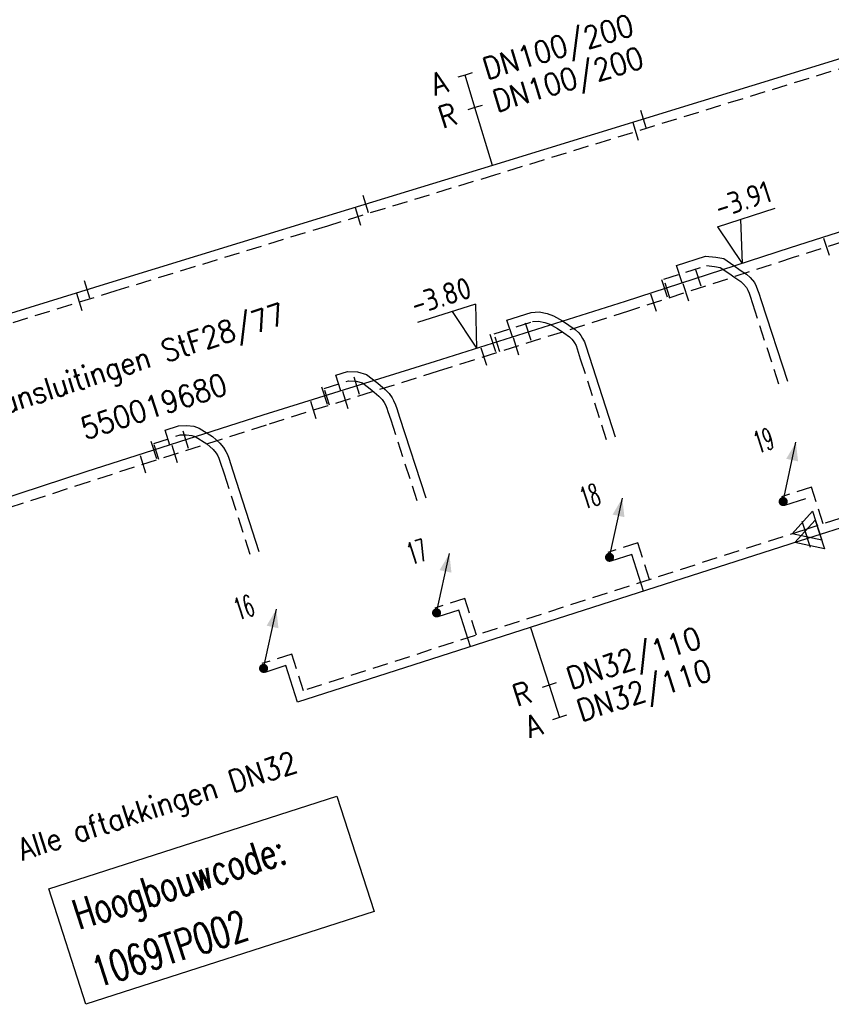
# Model space of a CAD drawing. Header units: millimetres. Extents: x 0 to 118212815, y 0 to 488348790.
# Tile 10 of 143: x 113775652 to 113809160, y 485757726 to 485798357. Entities that reach past the tile are written whole.
import ezdxf
from ezdxf.enums import TextEntityAlignment as Align

# ---------------------------------------------------------------- set-up
doc = ezdxf.new("R2010")
doc.units = ezdxf.units.MM
doc.header["$LTSCALE"] = 200
doc.linetypes.add('HIDDEN2', pattern=[4.7625, 3.175, -1.5875])
for name, color, linetype in [('WW-C-hoogbouw', 7, 'Continuous'), ('WW-C-mof', 7, 'Continuous'), ('WW-C-stijgstrang', 7, 'Continuous'), ('WW-C-VERLOOP', 7, 'Continuous'), ('WW-I-diam', 7, 'Continuous'), ('WW-I-info', 7, 'Continuous'), ('WW-I-NAP', 7, 'Continuous'), ('WW-L-aanvoer', 3, 'Continuous'), ('WW-L-retour', 3, 'HIDDEN2')]:
    doc.layers.add(name, color=color, linetype=linetype)
doc.styles.add('DIN17', font='ROMANS.SHX', dxfattribs={"width": 0.9})
doc.styles.add('ISOCP', font='ISOCP.SHX')

# ---------------------------------------------------------------- blocks, each defined once
blk = doc.blocks.new('LR-mof')
at = {"color": 0, "linetype": 'ByBlock', "lineweight": -2}
blk.add_line((0, -0.75), (0, 0.75), dxfattribs=at)
blk = doc.blocks.new('nap2')
at = {"color": 0, "linetype": 'Continuous', "lineweight": -3}
for p, q in [((1, 3.5), (-4, 3.5)), ((-1, 3.5), (0, 0)), ((1, 3.5), (0, 0))]:
    blk.add_line(p, q, dxfattribs=at)
at = {"color": 0, "linetype": 'Continuous', "lineweight": -3, "style": 'ISOCP'}
for tag, p in [('*1', (-1.5, 5)), ('*2', (-4, 1.5))]:
    blk.add_attdef(tag, text='', height=1.8, dxfattribs=at).set_placement(p, align=Align.MIDDLE)
blk = doc.blocks.new('nap1')
at = {"color": 0, "linetype": 'Continuous', "lineweight": -3}
for p, q in [((-1, 3.5), (0, 0)), ((-1, 3.5), (4, 3.5)), ((1, 3.5), (0, 0))]:
    blk.add_line(p, q, dxfattribs=at)
at = {"color": 0, "linetype": 'Continuous', "lineweight": -3, "style": 'ISOCP'}
for tag, p in [('*1', (1.701, 5)), ('*2', (4, 1.5))]:
    blk.add_attdef(tag, text='', height=1.8, dxfattribs=at).set_placement(p, align=Align.MIDDLE)
blk = doc.blocks.new('LR-VERL')
at = {"color": 0, "linetype": 'ByBlock', "lineweight": -2}
blk.add_lwpolyline([(1.083, 0), (-1.083, -1.25), (-1.083, 1.25)], close=True, dxfattribs=at)
blk = doc.blocks.new('LR-styg')
at = {"color": 0, "lineweight": -3}
blk.add_line((0, 0), (2.5, 4.33), dxfattribs=at)
at = {"color": 0, "lineweight": -3, "const_width": 0.375}
blk.add_lwpolyline([(-0.188, 0, 1), (0.188, 0, 1)], format="xyb", close=True, dxfattribs=at)
at = {"color": 0, "lineweight": -3}
blk.add_solid([(2.5, 4.33), (1.317, 3.281), (2.183, 2.781)], dxfattribs=at)
at = {"color": 7, "linetype": 'ByBlock', "lineweight": -2, "style": 'DIN17', "width": 0.5}
blk.add_attdef('*1', text='', height=1.8, dxfattribs=at).set_placement((0, -2.5), align=Align.MIDDLE)
blk = doc.blocks.new('LR-DIAO2')
at = {"color": 0, "lineweight": -3}
blk.add_line((0, 0), (0, -5), dxfattribs=at)
at = {"color": 0, "linetype": 'Continuous', "lineweight": -3}
blk.add_line((0, -5), (0, -7.8), dxfattribs=at)
at = {"color": 0, "lineweight": -3}
for points in [[(0.614, -5), (0, -5), (-0.614, -5)], [(0.614, -7.8), (0, -7.8), (-0.614, -7.8)]]:
    blk.add_lwpolyline(points, dxfattribs=at)
at = {"color": 1, "lineweight": -3, "style": 'DIN17', "width": 0.9}
for tag, p in [('*1', (-1.614, -5)), ('*2', (-1.614, -7.783))]:
    blk.add_attdef(tag, text='', height=1.8, dxfattribs=at).set_placement(p, align=Align.MIDDLE_RIGHT)
for tag, p in [('*11', (1.614, -5)), ('*12', (1.614, -7.8))]:
    blk.add_attdef(tag, text='', height=1.8, dxfattribs=at).set_placement(p, align=Align.MIDDLE_LEFT)
blk = doc.blocks.new('LR-hoogb')
at = {"color": 0, "linetype": 'ByBlock', "lineweight": -3}
blk.add_lwpolyline([(-12.5, 5), (12.5, 5), (12.5, -5), (-12.5, -5)], close=True, dxfattribs=at)
at = {"color": 7, "linetype": 'Continuous', "lineweight": -3, "style": 'DIN17', "width": 0.7}
blk.add_text('Hoogbouwcode:', height=2.5, dxfattribs=at).set_placement((-11.149, 1))
at = {"color": 0, "linetype": 'ByBlock', "lineweight": -3, "style": 'DIN17', "width": 0.7}
for tag, p in [('*1', (-11.149, -4)), ('*2', (-11.149, -9))]:
    blk.add_attdef(tag, p, '', height=2.5, dxfattribs=at)
blk = doc.blocks.new('LR-DIAB2')
at = {"color": 0, "linetype": 'Continuous', "lineweight": -3}
blk.add_line((0, 5), (0, 7.8), dxfattribs=at)
at = {"color": 0, "lineweight": -3}
blk.add_line((0, 0), (0, 5), dxfattribs=at)
for points in [[(0.614, 7.8), (0, 7.8), (-0.614, 7.8)], [(0.614, 5), (0, 5), (-0.614, 5)]]:
    blk.add_lwpolyline(points, dxfattribs=at)
at = {"color": 1, "lineweight": -3, "style": 'DIN17', "width": 0.9}
for tag, p in [('*1', (-1.614, 7.8)), ('*2', (-1.614, 5.017))]:
    blk.add_attdef(tag, text='', height=1.8, dxfattribs=at).set_placement(p, align=Align.MIDDLE_RIGHT)
for tag, p in [('*11', (1.614, 7.8)), ('*12', (1.614, 5))]:
    blk.add_attdef(tag, text='', height=1.8, dxfattribs=at).set_placement(p, align=Align.MIDDLE_LEFT)
blk = doc.blocks.new('LR-hyp')
at = {"color": 7, "linetype": 'ByBlock', "lineweight": -3, "style": 'DIN17', "width": 0.9}
blk.add_attdef('*1', text='', height=1.8, dxfattribs=at).set_placement((0, 0), align=Align.MIDDLE)
at = {"color": 7, "linetype": 'ByBlock', "lineweight": -2, "style": 'DIN17', "width": 0.9, "flags": 1}
blk.add_attdef('*2', text='', height=1.8, dxfattribs=at).set_placement((0, -5), align=Align.MIDDLE)

msp = doc.modelspace()

# ---------------------------------------------------------------- linework, layer by layer
at = {"layer": 'WW-L-aanvoer'}
for p, q in [((113811756, 485797436), (113795175, 485792337)), ((113795175, 485792337), (113788238, 485790224)), ((113788238, 485790224), (113779501, 485787545)), ((113779501, 485787545), (113771776, 485785158)), ((113816332, 485779565), (113808171, 485776945)), ((113808090, 485778588), (113807223, 485778310)), ((113808171, 485776945), (113787124, 485770189)), ((113800922, 485776287), (113800055, 485776009)), ((113801408, 485774774), (113800922, 485776287)), ((113793780, 485773995), (113792913, 485773717)), ((113794266, 485772481), (113793780, 485773995)), ((113786639, 485771702), (113785772, 485771424)), ((113787124, 485770189), (113786639, 485771702))]:
    msp.add_line(p, q, dxfattribs=at)
at = {"layer": 'WW-L-aanvoer', "lineweight": -3}
for p, q in [((113813138, 485790754), (113807457, 485788942)), ((113807457, 485788942), (113800651, 485786733)), ((113802770, 485788212), (113803972, 485788599)), ((113803972, 485788599), (113804386, 485788552)), ((113804386, 485788552), (113804720, 485788498)), ((113804720, 485788498), (113805141, 485788208)), ((113803001, 485787496), (113802770, 485788212)), ((113805141, 485788208), (113805395, 485788025)), ((113805395, 485788025), (113805661, 485787849)), ((113805661, 485787849), (113805813, 485787714)), ((113805813, 485787714), (113805986, 485787506)), ((113805986, 485787506), (113806059, 485787355)), ((113806059, 485787355), (113806118, 485787208)), ((113806118, 485787208), (113806166, 485787072)), ((113806166, 485787072), (113806265, 485786764)), ((113800651, 485786733), (113792799, 485784257)), ((113806265, 485786764), (113807347, 485783436)), ((113795769, 485785961), (113796762, 485786280)), ((113796762, 485786280), (113797105, 485786296)), ((113797105, 485786296), (113797432, 485786230)), ((113797432, 485786230), (113797695, 485786140)), ((113797695, 485786140), (113798056, 485785932)), ((113795993, 485785264), (113795769, 485785961)), ((113798056, 485785932), (113798326, 485785745)), ((113798326, 485785745), (113798591, 485785572)), ((113798591, 485785572), (113798731, 485785435)), ((113798731, 485785435), (113798820, 485785327)), ((113798820, 485785327), (113798894, 485785205)), ((113798894, 485785205), (113798973, 485785059)), ((113798973, 485785059), (113799026, 485784894)), ((113799026, 485784894), (113799160, 485784476)), ((113799160, 485784476), (113800233, 485781145)), ((113792799, 485784257), (113785697, 485782034)), ((113788702, 485783688), (113789183, 485783843)), ((113788910, 485783040), (113788702, 485783688)), ((113789183, 485783843), (113789602, 485783823)), ((113789602, 485783823), (113789974, 485783712)), ((113789974, 485783712), (113790434, 485783363)), ((113790434, 485783363), (113790745, 485783093)), ((113790745, 485783093), (113790909, 485782926)), ((113790909, 485782926), (113791024, 485782754)), ((113791024, 485782754), (113791091, 485782636)), ((113791091, 485782636), (113791166, 485782461)), ((113791166, 485782461), (113791216, 485782315)), ((113785697, 485782034), (113778389, 485779694)), ((113791216, 485782315), (113791332, 485781955)), ((113791332, 485781955), (113792413, 485778626)), ((113781659, 485781423), (113782208, 485781600)), ((113782208, 485781600), (113782547, 485781610)), ((113782547, 485781610), (113782842, 485781578)), ((113782842, 485781578), (113783066, 485781500)), ((113781858, 485780805), (113781659, 485781423)), ((113783066, 485781500), (113783614, 485781154)), ((113783614, 485781154), (113783909, 485780881)), ((113783909, 485780881), (113784067, 485780699)), ((113784067, 485780699), (113784169, 485780538)), ((113784169, 485780538), (113784230, 485780413)), ((113784230, 485780413), (113784283, 485780257)), ((113784283, 485780257), (113784450, 485779738)), ((113778389, 485779694), (113769192, 485776699)), ((113784450, 485779738), (113785523, 485776407))]:
    msp.add_line(p, q, dxfattribs=at)
at = {"layer": 'WW-L-retour'}
for p, q in [((113811873, 485797053), (113795292, 485791954)), ((113795292, 485791954), (113788355, 485789842)), ((113788355, 485789842), (113779619, 485787162)), ((113779619, 485787162), (113771894, 485784776)), ((113815857, 485779811), (113808064, 485777310)), ((113808335, 485779066), (113807107, 485778672)), ((113808821, 485777553), (113808335, 485779066)), ((113808064, 485777310), (113787370, 485770667)), ((113801167, 485776765), (113799939, 485776371)), ((113801653, 485775252), (113801167, 485776765)), ((113794026, 485774473), (113792797, 485774078)), ((113794512, 485772959), (113794026, 485774473)), ((113786884, 485772180), (113785656, 485771786)), ((113787370, 485770667), (113786884, 485772180))]:
    msp.add_line(p, q, dxfattribs=at)
at = {"layer": 'WW-L-retour', "lineweight": -3}
for p, q in [((113813268, 485790349), (113807587, 485788537)), ((113807587, 485788537), (113800781, 485786328)), ((113802244, 485787644), (113804011, 485788212)), ((113804011, 485788212), (113804334, 485788176)), ((113804334, 485788176), (113804575, 485788136)), ((113804575, 485788136), (113804922, 485787898)), ((113802489, 485786883), (113802244, 485787644)), ((113804922, 485787898), (113805179, 485787712)), ((113805179, 485787712), (113805429, 485787547)), ((113805429, 485787547), (113805540, 485787448)), ((113805540, 485787448), (113805664, 485787299)), ((113805664, 485787299), (113805711, 485787202)), ((113805711, 485787202), (113805762, 485787074)), ((113805762, 485787074), (113805805, 485786950)), ((113805805, 485786950), (113805903, 485786647)), ((113805903, 485786647), (113806986, 485783319)), ((113800781, 485786328), (113792926, 485783851)), ((113795244, 485785393), (113796830, 485785903)), ((113796830, 485785903), (113797076, 485785914)), ((113797076, 485785914), (113797333, 485785863)), ((113797333, 485785863), (113797537, 485785793)), ((113797537, 485785793), (113797852, 485785611)), ((113797852, 485785611), (113798114, 485785429)), ((113795480, 485784657), (113795244, 485785393)), ((113798114, 485785429), (113798352, 485785274)), ((113798352, 485785274), (113798450, 485785178)), ((113798450, 485785178), (113798509, 485785107)), ((113798509, 485785107), (113798564, 485785016)), ((113798564, 485785016), (113798622, 485784910)), ((113798622, 485784910), (113798664, 485784778)), ((113798664, 485784778), (113798798, 485784360)), ((113798798, 485784360), (113799871, 485781028)), ((113792926, 485783851), (113785825, 485781629)), ((113788218, 485783133), (113789234, 485783460)), ((113789234, 485783460), (113789538, 485783446)), ((113789538, 485783446), (113789799, 485783368)), ((113789799, 485783368), (113790194, 485783068)), ((113788439, 485782447), (113788218, 485783133)), ((113790194, 485783068), (113790485, 485782816)), ((113790485, 485782816), (113790613, 485782685)), ((113790613, 485782685), (113790701, 485782554)), ((113790701, 485782554), (113790750, 485782467)), ((113790750, 485782467), (113790811, 485782324)), ((113790811, 485782324), (113790856, 485782195)), ((113790856, 485782195), (113790971, 485781838)), ((113785825, 485781629), (113778519, 485779289)), ((113790971, 485781838), (113792051, 485778509)), ((113781189, 485780873), (113782273, 485781221)), ((113782273, 485781221), (113782532, 485781229)), ((113782532, 485781229), (113782758, 485781205)), ((113782758, 485781205), (113782900, 485781156)), ((113782900, 485781156), (113783381, 485780852)), ((113781401, 485780212), (113781189, 485780873)), ((113783381, 485780852), (113783636, 485780616)), ((113783636, 485780616), (113783762, 485780472)), ((113783762, 485780472), (113783837, 485780353)), ((113783837, 485780353), (113783878, 485780268)), ((113783878, 485780268), (113783922, 485780138)), ((113783922, 485780138), (113784088, 485779622)), ((113784088, 485779622), (113785161, 485776290)), ((113778519, 485779289), (113769324, 485776295))]:
    msp.add_line(p, q, dxfattribs=at)

# ---------------------------------------------------------------- block references
at = {"layer": 'WW-C-hoogbouw', "linetype": 'Continuous'}
ref = msp.add_blockref('LR-hoogb', (113783567, 485762022), dxfattribs=dict(at, xscale=499.9999999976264, yscale=499.9999999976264, zscale=499.9999999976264, rotation=17.85184716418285))
ref.add_attrib('*1', '1069TP002', (113778874, 485758409), dxfattribs={"layer": '0', "color": 7, "linetype": 'ByBlock', "lineweight": -3, "height": 1250, "rotation": 17.8518, "style": 'DIN17', "width": 0.7})
at = {"layer": 'WW-C-mof', "linetype": 'Continuous'}
for p, xscale, yscale, zscale, rotation in [((113801410, 485794254), 499.9999999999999, 499.9999999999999, 499.9999999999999, 17.0931), ((113801084, 485793736), 499.9999999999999, 499.9999999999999, 499.9999999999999, 17.0931), ((113789943, 485790743), 499.9999999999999, 499.9999999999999, 499.9999999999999, 16.94030000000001), ((113789624, 485790228), 499.9999999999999, 499.9999999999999, 499.9999999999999, 16.94030000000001), ((113778442, 485787217), 500, 500, 500, 17.1662), ((113778126, 485786701), 500, 500, 500, 17.1662)]:
    msp.add_blockref('LR-mof', p, dxfattribs=dict(at, xscale=xscale, yscale=yscale, zscale=zscale, rotation=rotation))
at = {"layer": 'WW-C-mof', "linetype": 'Continuous', "lineweight": -3, "xscale": 500, "yscale": 500, "zscale": 500}
for p, rotation in [((113808965, 485788977), 17.6864), ((113803673, 485787714), 17.9808), ((113802276, 485787260), 17.9808), ((113803162, 485787101), 17.9808), ((113801825, 485786667), 17.9808), ((113796651, 485785472), 17.5018), ((113795195, 485785013), 17.5018), ((113796145, 485784867), 17.5018), ((113794819, 485784449), 17.5018), ((113789569, 485783246), 17.3805), ((113788245, 485782832), 17.3805), ((113789104, 485782655), 17.3805), ((113787779, 485782240), 17.3805), ((113782514, 485781015), 17.7563), ((113781199, 485780594), 17.7563), ((113782060, 485780423), 17.7563), ((113780748, 485780003), 17.7563)]:
    msp.add_blockref('LR-mof', p, dxfattribs=dict(at, rotation=rotation))
at = {"layer": 'WW-C-mof', "xscale": 500, "yscale": 500, "zscale": 500, "rotation": 197.7966000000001}
for p in [(113808064, 485777310), (113808171, 485776945)]:
    msp.add_blockref('LR-mof', p, dxfattribs=at)
at = {"layer": 'WW-C-stijgstrang', "linetype": 'Continuous'}
ref = msp.add_blockref('LR-styg', (113807172, 485778473), dxfattribs=dict(at, xscale=500.000000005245, yscale=500.000000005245, zscale=500.000000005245, rotation=17.7965994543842))
ref.add_attrib('*1', '19', dxfattribs={"layer": '0', "color": 1, "linetype": 'ByBlock', "lineweight": -2, "height": 900, "rotation": 17.7966, "style": 'DIN17', "width": 0.5}).set_placement((113806362, 485780997), align=Align.MIDDLE)
ref = msp.add_blockref('LR-styg', (113800004, 485776172), dxfattribs=dict(at, xscale=500.000000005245, yscale=500.000000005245, zscale=500.000000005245, rotation=17.7965994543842))
ref.add_attrib('*1', '18', dxfattribs={"layer": '0', "color": 1, "linetype": 'ByBlock', "lineweight": -2, "height": 900, "rotation": 17.7966, "style": 'DIN17', "width": 0.5}).set_placement((113799194, 485778696), align=Align.MIDDLE)
ref = msp.add_blockref('LR-styg', (113792863, 485773880), dxfattribs=dict(at, xscale=500.000000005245, yscale=500.000000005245, zscale=500.000000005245, rotation=17.7965994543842))
ref.add_attrib('*1', '17', dxfattribs={"layer": '0', "color": 1, "linetype": 'ByBlock', "lineweight": -2, "height": 900, "rotation": 17.7966, "style": 'DIN17', "width": 0.5}).set_placement((113792052, 485776403), align=Align.MIDDLE)
ref = msp.add_blockref('LR-styg', (113785721, 485771587), dxfattribs=dict(at, xscale=500.000000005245, yscale=500.000000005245, zscale=500.000000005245, rotation=17.7965994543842))
ref.add_attrib('*1', '16', dxfattribs={"layer": '0', "color": 1, "linetype": 'ByBlock', "lineweight": -2, "height": 900, "rotation": 17.7966, "style": 'DIN17', "width": 0.5}).set_placement((113784911, 485774111), align=Align.MIDDLE)
at = {"layer": 'WW-C-VERLOOP', "linetype": 'Continuous', "xscale": 500, "yscale": 500, "zscale": 500, "rotation": 197.7966000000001}
for p in [(113808064, 485777310), (113808171, 485776945)]:
    msp.add_blockref('LR-VERL', p, dxfattribs=at)
at = {"layer": 'WW-I-diam', "linetype": 'Continuous'}
for name, p, xscale, yscale, zscale, rotation, values in [('LR-DIAB2', (113795175, 485792337), 500, 500, 500, 16.9402728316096, {'*1': 'A', '*11': 'DN100/200', '*2': 'R', '*12': 'DN100/200'}), ('LR-DIAO2', (113796746, 485773278), 499.9999999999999, 499.9999999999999, 499.9999999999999, 17.79659945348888, {'*1': 'R', '*11': 'DN32/110', '*2': 'A', '*12': 'DN32/110'})]:
    msp.add_blockref(name, p, dxfattribs=dict(at, xscale=xscale, yscale=yscale, zscale=zscale, rotation=rotation)).add_auto_attribs(values)
at = {"layer": 'WW-I-info', "linetype": 'Continuous', "xscale": 500, "yscale": 500, "zscale": 500, "rotation": 17.85184716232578}
msp.add_blockref('LR-hyp', (113781187, 485782402), dxfattribs=at).add_auto_attribs({'*1': '550019680'})
at = {"layer": 'WW-I-NAP', "linetype": 'Continuous', "lineweight": -3}
ref = msp.add_blockref('nap1', (113805480, 485788300), dxfattribs=dict(at, xscale=499.9999999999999, yscale=499.9999999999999, zscale=499.9999999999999, rotation=17.98077275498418))
ref.add_attrib('*1', '-3.91', dxfattribs={"layer": '0', "color": 1, "linetype": 'Continuous', "lineweight": -3, "height": 900, "rotation": 17.9808, "style": 'ISOCP'}).set_placement((113805517, 485790941), align=Align.MIDDLE)
ref = msp.add_blockref('nap2', (113794513, 485784798), dxfattribs=dict(at, xscale=500.0000000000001, yscale=500.0000000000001, zscale=500.0000000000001, rotation=17.50184986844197))
ref.add_attrib('*1', '-3.80', dxfattribs={"layer": '0', "color": 1, "linetype": 'Continuous', "lineweight": -3, "height": 900, "rotation": 17.5018, "style": 'ISOCP'}).set_placement((113793046, 485786956), align=Align.MIDDLE)

# ---------------------------------------------------------------- texts
at = {"layer": 'WW-I-info', "lineweight": -3, "style": 'DIN17', "width": 0.9}
for s, p in [('Alle aansluitingen StF28/77', (113772163, 485781148)), ('Alle aftakkingen DN32', (113775758, 485763651))]:
    msp.add_text(s, height=900, rotation=17.8518, dxfattribs=at).set_placement(p)

doc.saveas('drawing.dxf')
